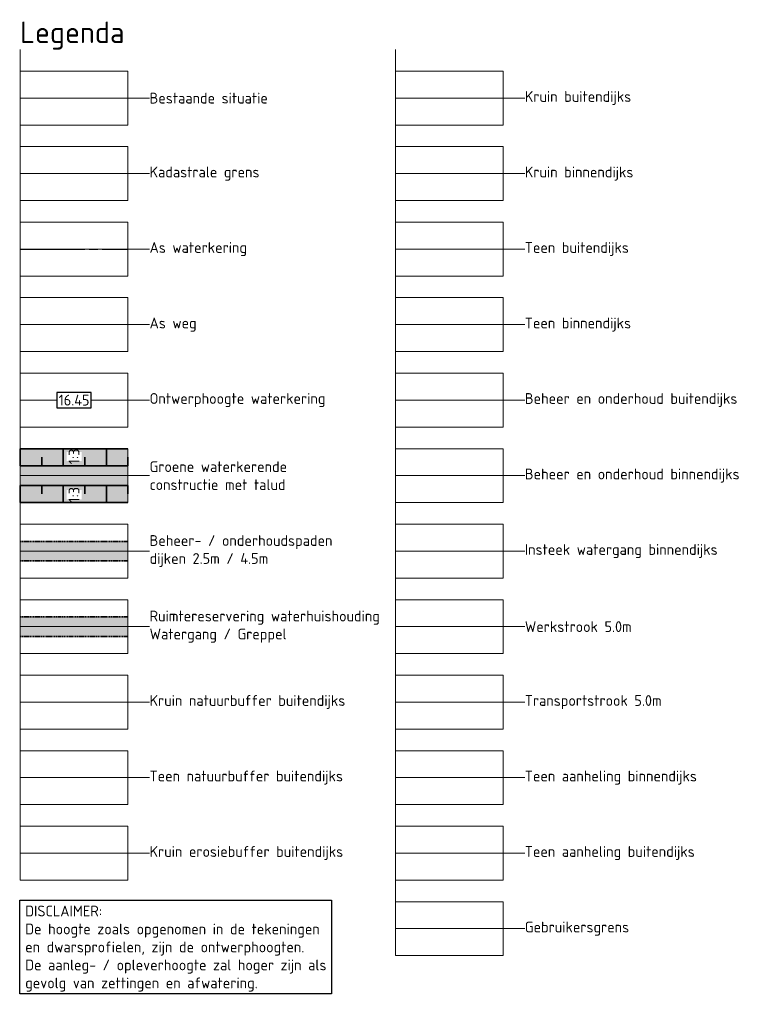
# Model space of a CAD drawing. Header units: metres. Extents: x 219828 to 221638, y 399519 to 401388.
# Tile 2 of 17: x 220264 to 220435, y 399519 to 399747. Entities that reach past the tile are written whole.
import ezdxf
from ezdxf.lldxf.tags import DXFTag

# ---------------------------------------------------------------- set-up
doc = ezdxf.new("R2010")
doc.units = ezdxf.units.M
for name, pattern in [('AM-AS', [16, 10, -2, 2, -2]), ('aslijn', [19, 15, -1, 2, -1]), ('DASHED2', [0.375, 0.25, -0.125])]:
    doc.linetypes.add(name, pattern=pattern)
doc.layers.get('0').update_dxf_attribs({"lineweight": 25})
for name, color, linetype, lineweight in [('B-WE-GW-MAAIVELD-G', 254, 'Continuous', 18), ('B-WE-KG-GRENS_PERCEEL-G', 150, 'KG-PERCEEL', 18), ('N-WA-AM-AS_WEG-G', 10, 'AM-AS', 18), ('N-WA-GR-GRAS-V', 61, 'Continuous', 18), ('N-WA-KG-GRENS_WATERSCHAP_AANHELING_BINNEN-G', 81, 'Continuous', 25), ('N-WA-KG-GRENS_WATERSCHAP_AANHELING_BUITEN-G', 20, 'Continuous', 25), ('N-WA-KG-GRENS_WATERSCHAP_BEHEER_BINNEN-G', 30, 'Continuous', 25), ('N-WA-KG-GRENS_WATERSCHAP_BEHEER_BUITEN-G', 42, 'Continuous', 25), ('N-WA-KG-GRENS_WATERSCHAP_GEBRUIKSGRENS-G', 120, 'Continuous', 25), ('N-WA-KG-GRENS_WATERSCHAP_KRUIN_BINNEN-G', 252, 'Continuous', 35), ('N-WA-KG-GRENS_WATERSCHAP_KRUIN_BUITEN-G', 251, 'Continuous', 35), ('N-WA-KG-GRENS_WATERSCHAP_KRUIN_EROSIE_BUITEN-G', 32, 'Continuous', 25), ('N-WA-KG-GRENS_WATERSCHAP_KRUIN_NATUUR_BUITEN-G', 201, 'Continuous', 25), ('N-WA-KG-GRENS_WATERSCHAP_TEEN_BINNEN-G', 140, 'Continuous', 35), ('N-WA-KG-GRENS_WATERSCHAP_TEEN_BUITEN-G', 104, 'Continuous', 18), ('N-WA-KG-GRENS_WATERSCHAP_TEEN_NATUUR_BUITEN-G', 134, 'Continuous', 25), ('N-WA-KG-GRENS_WATERSCHAP_WATERGANG_BINNEN-G', 152, 'Continuous', 25), ('N-WA-KG-ONDERHOUDGRENS_WATERSCHAP-G', 170, 'DASHED2', 35), ('N-WA-VH-VERHARDING_GRASBETONSTEEN-V', 75, 'Continuous', 18), ('N-WE-AM-KILOMETRERING-T25', 7, 'Continuous', 25), ('N-WE-WH-DUIKER-GD', 150, 'Continuous', 50), ('T-WA-KG-GRENS_WATERSCHAP_TRANSPORTSTROOK-G', 190, 'Continuous', 25), ('T-WA-KG-GRENS_WATERSCHAP_WERKSTROOK-G', 22, 'Continuous', 25), ('X-XX-AL-LEGENDA-T25', 7, 'Continuous', 25), ('X-XX-AL-LEGENDA-T50', 130, 'Continuous', 50)]:
    doc.layers.add(name, color=color, linetype=linetype, lineweight=lineweight)
doc.layers.add('C3D-ALIGNMENT', color=7, linetype='Continuous')
doc.layers.add('C3D-CORRIDOR', color=7, linetype='Continuous')
doc.layers.add('N-WA-GW-WATERBODEM-V', color=7, linetype='Continuous', lineweight=35, true_color=0x00cc99)
doc.layers.add('X-XX-AL-LEGENDA-G', color=7, linetype='Continuous', lineweight=18, plot=False)
doc.styles.add('NLCS-ISO', font='NLCS-ISO.ttf')
doc.styles.add('NLCS-ISO-M1000-T25', font='NLCS-ISO.ttf', dxfattribs={"height": 2.5})
doc.styles.add('NLCS-ISO-M1000-T50', font='NLCS-ISO.ttf', dxfattribs={"height": 5})
doc.styles.get("Standard").update_dxf_attribs({"font": 'NLCS-ISO.ttf'})
tags = doc.linetypes.add('KG-PERCEEL', pattern='A,5.5,-2,["P",Standard,S=1.8,R=0,X=-0.5,Y=-0.9],-2,5.5,-2,[5,NLCS.shx,S=0.75,R=0,X=0,Y=0],-2', length=19).pattern_tags.tags
tags[6] = DXFTag(74, 10)

# ---------------------------------------------------------------- blocks, each defined once
blk = doc.blocks.new('Legenda_hulp')
at = {"flags": 128}
for points in [[(0, 0), (0, -1), (0, -3.5), (5, -3.5), (5, -1), (0, -1)], [(0, -2.25), (5, -2.25)], [(5, -2.25), (6, -2.25)]]:
    blk.add_lwpolyline(points, dxfattribs=at)

msp = doc.modelspace()

# ---------------------------------------------------------------- hatches: boundary and pattern name
at = {"layer": 'N-WA-GR-GRAS-V', "linetype": 'Continuous', "lineweight": 18}
msp.add_hatch(color=61, dxfattribs=at).paths.add_polyline_path([(220263.84, 399647.97), (220288.84, 399647.97), (220288.84, 399635.47), (220263.84, 399635.47)])
at = {"layer": 'N-WA-GW-WATERBODEM-V', "linetype": 'Continuous', "lineweight": 35, "true_color": 0x00cc99}
h = msp.add_hatch(color=122, dxfattribs=at)
h.paths.add_polyline_path([(220288.84, 399608.97), (220263.84, 399608.97), (220263.84, 399606.72), (220288.84, 399606.72)])
h.paths.add_polyline_path([(220288.84, 399606.72), (220263.84, 399606.72), (220263.84, 399604.47), (220288.84, 399604.47)])
at = {"layer": 'N-WA-VH-VERHARDING_GRASBETONSTEEN-V', "linetype": 'Continuous', "lineweight": 18}
h = msp.add_hatch(color=75, dxfattribs=at)
h.paths.add_polyline_path([(220288.84, 399624.22), (220288.84, 399626.47), (220263.84, 399626.47), (220263.84, 399624.22)])
h.paths.add_polyline_path([(220288.84, 399621.97), (220288.84, 399624.22), (220263.84, 399624.22), (220263.84, 399621.97)])

# ---------------------------------------------------------------- linework, layer by layer
at = {"layer": 'B-WE-GW-MAAIVELD-G', "color": 251, "flags": 128}
msp.add_lwpolyline([(220263.84, 399729.22), (220288.84, 399729.22)], dxfattribs=at)
at = {"layer": 'B-WE-KG-GRENS_PERCEEL-G', "flags": 128}
msp.add_lwpolyline([(220263.84, 399711.72), (220288.84, 399711.72)], dxfattribs=at)
at = {"layer": 'C3D-ALIGNMENT', "color": 7, "linetype": 'aslijn', "lineweight": -3}
msp.add_lwpolyline([(220263.84, 399694.22), (220288.84, 399694.22)], dxfattribs=at)
at = {"layer": 'C3D-CORRIDOR', "color": 7, "linetype": 'Continuous', "lineweight": 35}
for p, q in [((220263.84, 399643.97), (220263.84, 399647.97)), ((220273.84, 399643.97), (220273.84, 399647.97)), ((220283.84, 399643.97), (220283.84, 399647.97)), ((220268.84, 399643.97), (220268.84, 399645.97)), ((220278.84, 399643.97), (220278.84, 399645.97)), ((220288.84, 399643.97), (220288.84, 399645.97)), ((220263.84, 399639.47), (220263.84, 399635.47)), ((220268.84, 399639.47), (220268.84, 399637.47)), ((220273.84, 399639.47), (220273.84, 399635.47)), ((220278.84, 399639.47), (220278.84, 399637.47)), ((220283.84, 399639.47), (220283.84, 399635.47)), ((220288.84, 399639.47), (220288.84, 399637.47))]:
    msp.add_line(p, q, dxfattribs=at)
at = {"layer": 'N-WA-AM-AS_WEG-G', "color": 10, "linetype": 'aslijn', "lineweight": 18}
msp.add_lwpolyline([(220263.84, 399676.72), (220288.84, 399676.72)], dxfattribs=at)
at = {"layer": 'N-WA-KG-GRENS_WATERSCHAP_AANHELING_BINNEN-G', "const_width": 0.2}
msp.add_lwpolyline([(220375.81, 399571.72), (220350.81, 399571.72)], dxfattribs=at)
at = {"layer": 'N-WA-KG-GRENS_WATERSCHAP_AANHELING_BUITEN-G', "const_width": 0.2}
msp.add_lwpolyline([(220375.81, 399554.22), (220350.81, 399554.22)], dxfattribs=at)
at = {"layer": 'N-WA-KG-GRENS_WATERSCHAP_BEHEER_BINNEN-G', "const_width": 0.2}
msp.add_lwpolyline([(220375.81, 399641.72), (220350.81, 399641.72)], dxfattribs=at)
at = {"layer": 'N-WA-KG-GRENS_WATERSCHAP_BEHEER_BUITEN-G', "const_width": 0.2, "flags": 128}
msp.add_lwpolyline([(220375.81, 399659.22), (220350.81, 399659.22)], dxfattribs=at)
at = {"layer": 'N-WA-KG-GRENS_WATERSCHAP_GEBRUIKSGRENS-G', "const_width": 0.2}
msp.add_lwpolyline([(220375.81, 399536.72), (220350.81, 399536.72)], dxfattribs=at)
at = {"layer": 'N-WA-KG-GRENS_WATERSCHAP_KRUIN_BINNEN-G', "const_width": 0.2}
msp.add_lwpolyline([(220375.81, 399711.72), (220350.81, 399711.72)], dxfattribs=at)
at = {"layer": 'N-WA-KG-GRENS_WATERSCHAP_KRUIN_BUITEN-G', "const_width": 0.2}
msp.add_lwpolyline([(220375.81, 399729.22), (220350.81, 399729.22)], dxfattribs=at)
at = {"layer": 'N-WA-KG-GRENS_WATERSCHAP_KRUIN_EROSIE_BUITEN-G', "const_width": 0.2}
msp.add_lwpolyline([(220288.84, 399554.22), (220263.84, 399554.22)], dxfattribs=at)
at = {"layer": 'N-WA-KG-GRENS_WATERSCHAP_KRUIN_NATUUR_BUITEN-G', "const_width": 0.2}
msp.add_lwpolyline([(220288.84, 399589.22), (220263.84, 399589.22)], dxfattribs=at)
at = {"layer": 'N-WA-KG-GRENS_WATERSCHAP_TEEN_BINNEN-G', "const_width": 0.2}
msp.add_lwpolyline([(220375.81, 399676.72), (220350.81, 399676.72)], dxfattribs=at)
at = {"layer": 'N-WA-KG-GRENS_WATERSCHAP_TEEN_BUITEN-G', "const_width": 0.2}
msp.add_lwpolyline([(220375.81, 399694.22), (220350.81, 399694.22)], dxfattribs=at)
at = {"layer": 'N-WA-KG-GRENS_WATERSCHAP_TEEN_NATUUR_BUITEN-G', "const_width": 0.2}
msp.add_lwpolyline([(220288.84, 399571.72), (220263.84, 399571.72)], dxfattribs=at)
at = {"layer": 'N-WA-KG-GRENS_WATERSCHAP_WATERGANG_BINNEN-G', "const_width": 0.2}
msp.add_lwpolyline([(220375.81, 399624.22), (220350.81, 399624.22)], dxfattribs=at)
at = {"layer": 'N-WA-KG-ONDERHOUDGRENS_WATERSCHAP-G', "color": 170, "linetype": 'DASHED2', "lineweight": 35, "flags": 128}
for points in [[(220263.84, 399626.47), (220288.84, 399626.47)], [(220263.84, 399621.97), (220288.84, 399621.97)], [(220263.84, 399608.97), (220288.84, 399608.97)], [(220263.84, 399604.47), (220288.84, 399604.47)]]:
    msp.add_lwpolyline(points, dxfattribs=at)
at = {"layer": 'N-WE-WH-DUIKER-GD', "color": 90, "linetype": 'Continuous', "lineweight": 35, "flags": 128}
for points in [[(220263.84, 399643.97), (220288.84, 399643.97)], [(220263.84, 399639.47), (220288.84, 399639.47)]]:
    msp.add_lwpolyline(points, dxfattribs=at)
at = {"layer": 'T-WA-KG-GRENS_WATERSCHAP_TRANSPORTSTROOK-G', "const_width": 0.2}
msp.add_lwpolyline([(220375.81, 399589.22), (220350.81, 399589.22)], dxfattribs=at)
at = {"layer": 'T-WA-KG-GRENS_WATERSCHAP_WERKSTROOK-G', "const_width": 0.2}
msp.add_lwpolyline([(220375.81, 399606.72), (220350.81, 399606.72)], dxfattribs=at)

# ---------------------------------------------------------------- block references
at = {"layer": 'X-XX-AL-LEGENDA-G', "xscale": 5, "yscale": 5, "zscale": 5}
for p in [(220263.84, 399740.47), (220350.81, 399740.47), (220263.84, 399722.97), (220350.81, 399722.97), (220263.84, 399705.47), (220350.81, 399705.47), (220263.84, 399687.97), (220350.81, 399687.97), (220263.84, 399670.47), (220350.81, 399670.47), (220263.84, 399652.97), (220350.81, 399652.97), (220263.84, 399635.47), (220350.81, 399635.47), (220263.84, 399617.97), (220350.81, 399617.97), (220263.84, 399600.47), (220350.81, 399600.47), (220263.84, 399582.97), (220350.81, 399582.97), (220263.84, 399565.47), (220350.81, 399565.47), (220350.81, 399547.97)]:
    msp.add_blockref('Legenda_hulp', p, dxfattribs=at)

# ---------------------------------------------------------------- texts
at = {"layer": 'X-XX-AL-LEGENDA-T25', "char_height": 2.5, "attachment_point": 4, "style": 'NLCS-ISO-M1000-T25'}
for s, width, heights, insert in [('Bestaande situatie', 40.2614, [0], (220293.84, 399729.22)), ('Kruin buitendijks', 59.9283, [6.68], (220380.81, 399729.22)), ('Kadastrale grens', 40.2614, [0], (220293.84, 399711.72)), ('Kruin binnendijks', 59.9283, [6.68], (220380.81, 399711.72)), ('As waterkering', 40.2614, [0], (220293.84, 399694.22)), ('Teen buitendijks', 59.9283, [6.68], (220380.81, 399694.22)), ('As weg', 40.2614, [0], (220293.84, 399676.72)), ('Teen binnendijks', 59.9283, [6.68], (220380.81, 399676.72)), ('Ontwerphoogte waterkering', 46.6289, [7.73], (220293.84, 399659.22)), ('Beheer en onderhoud buitendijks', 59.9283, [6.68], (220380.81, 399659.22)), ('Groene waterkerende constructie met talud', 40.2614, [0], (220293.84, 399641.72)), ('Beheer en onderhoud binnendijks', 59.9283, [6.68], (220380.81, 399641.72)), ('Beheer- / onderhoudspaden^Jdijken 2.5m / 4.5m', 53.564, [18.24], (220293.84, 399624.22)), ('Insteek watergang binnendijks', 59.9283, [6.68], (220380.81, 399624.22)), ('Ruimtereservering waterhuishouding^JWatergang / Greppel', 57.205, [0], (220293.84, 399606.72)), ('Werkstrook 5.0m', 59.9283, [6.68], (220380.81, 399606.72)), ('Kruin natuurbuffer buitendijks', 59.9283, [6.68], (220293.84, 399589.22)), ('Transportstrook 5.0m', 59.9283, [6.68], (220380.81, 399589.22)), ('Teen natuurbuffer buitendijks', 59.9283, [6.68], (220293.84, 399571.72)), ('Teen aanheling binnendijks', 59.9283, [6.68], (220380.81, 399571.72)), ('Kruin erosiebuffer buitendijks', 59.9283, [6.68], (220293.84, 399554.22)), ('Teen aanheling buitendijks', 59.9283, [6.68], (220380.81, 399554.22)), ('Gebruikersgrens', 59.9283, [6.68], (220380.81, 399536.72))]:
    msp.add_mtext_dynamic_manual_height_columns(s, width=width, gutter_width=12.5, heights=heights, dxfattribs=dict(at, insert=insert))
at = {"layer": 'X-XX-AL-LEGENDA-T25', "insert": (220265.01, 399532.1), "char_height": 2.5, "attachment_point": 4, "style": 'NLCS-ISO-M1000-T25', "bg_fill": 16, "box_fill_scale": 1.5, "bg_fill_color": 256, "bg_fill_transparency": 0}
msp.add_mtext_dynamic_manual_height_columns('DISCLAIMER:^JDe hoogte zoals opgenomen in de tekeningen en dwarsprofielen, zijn de ontwerphoogten. De aanleg- / opleverhoogte zal hoger zijn als gevolg van zettingen en afwatering.', width=69.7199, gutter_width=12.5, heights=[23.23], dxfattribs=at)
at = {"layer": 'X-XX-AL-LEGENDA-T50', "color": 0, "insert": (220263.84, 399746.97), "char_height": 5, "attachment_point": 1, "style": 'NLCS-ISO-M1000-T50'}
msp.add_mtext_dynamic_manual_height_columns('Legenda', width=41.1471, gutter_width=25, heights=[0], dxfattribs=at)

# ---------------------------------------------------------------- next in the draw order: texts
at = {"layer": 'N-WE-AM-KILOMETRERING-T25', "color": 7, "linetype": 'Continuous', "lineweight": 25, "insert": (220276.34, 399659.22), "char_height": 2.5, "width": 7.07, "attachment_point": 5, "style": 'NLCS-ISO', "bg_fill": 3, "box_fill_scale": 1.2, "bg_fill_color": 256, "bg_fill_true_color": 13158600, "bg_fill_transparency": 0}
msp.add_mtext('16.45', dxfattribs=at)
at = {"layer": 'N-WE-AM-KILOMETRERING-T25', "color": 7, "linetype": 'Continuous', "lineweight": 25, "char_height": 2.5, "width": 1.1477, "attachment_point": 5, "rotation": 90, "style": 'NLCS-ISO', "bg_fill": 3, "box_fill_scale": 1.2, "bg_fill_color": 256, "bg_fill_true_color": 13158600, "bg_fill_transparency": 0}
for insert in [(220276.34, 399646.16), (220276.34, 399637.28)]:
    msp.add_mtext('1:3', dxfattribs=dict(at, insert=insert))

# ---------------------------------------------------------------- next in the draw order: linework, layer by layer
at = {"layer": 'N-WE-AM-KILOMETRERING-T25', "color": 255, "linetype": 'Continuous', "lineweight": 25}
for p, q in [((220272.34, 399660.97), (220272.34, 399657.47)), ((220280.34, 399660.97), (220272.34, 399660.97)), ((220280.34, 399657.47), (220280.34, 399660.97)), ((220272.34, 399657.47), (220280.34, 399657.47))]:
    msp.add_line(p, q, dxfattribs=at)
at = {"layer": 'N-WE-WH-DUIKER-GD', "color": 90, "linetype": 'Continuous', "lineweight": 35, "flags": 128}
for points in [[(220263.84, 399647.97), (220288.84, 399647.97)], [(220263.84, 399635.47), (220288.84, 399635.47)]]:
    msp.add_lwpolyline(points, dxfattribs=at)

doc.saveas('drawing.dxf')
